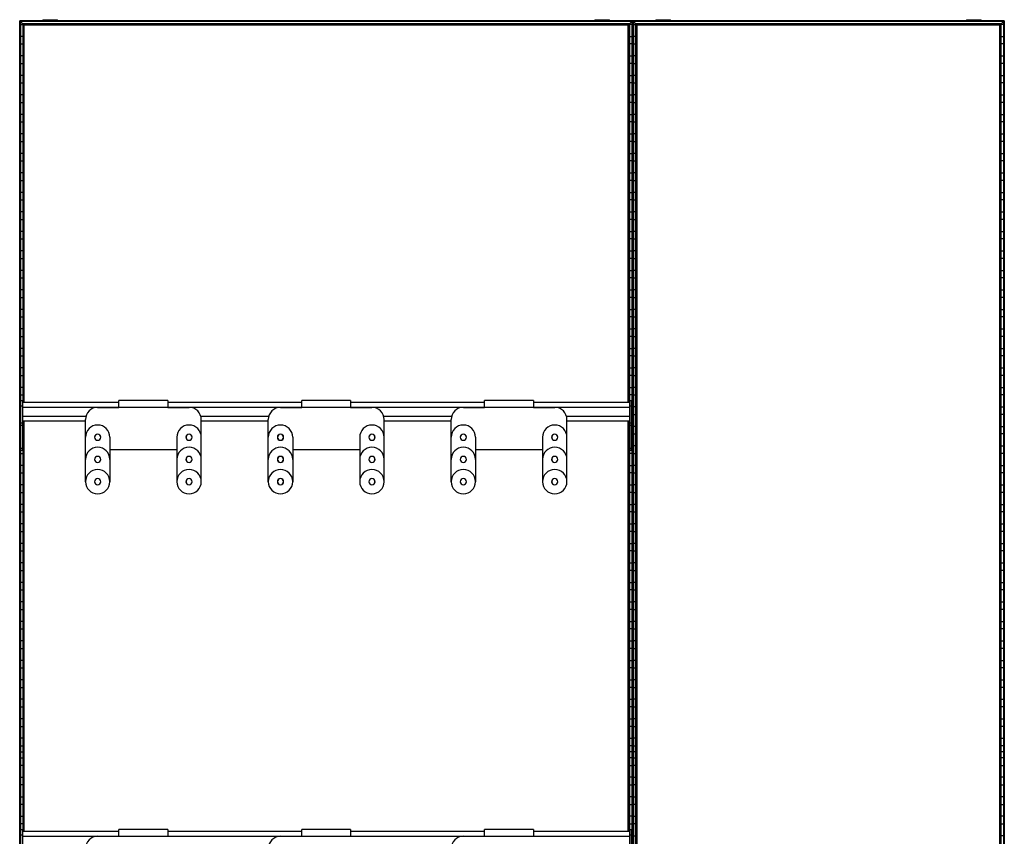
# Model space of a CAD drawing. Header units: millimetres. Extents: x -1745 to -130, y 494 to 2897.
# Tile 2 of 2: x -1745 to -130, y 1557 to 2897. Entities that reach past the tile are written whole.
import ezdxf

# ---------------------------------------------------------------- set-up
doc = ezdxf.new("R2010")
doc.units = ezdxf.units.MM

msp = doc.modelspace()

# ---------------------------------------------------------------- linework, layer by layer
at = {"color": 7, "linetype": 'Continuous', "lineweight": 25}
for p, q in [((-129.7, 2895.3), (-1745.2, 2895.3)), ((-1745.2, 495.3), (-1745.2, 2895.3)), ((-1744.8, 2895), (-1744.8, 495.7)), ((-1744, 2894.2), (-1744.8, 2895)), ((-739.8, 2895), (-1744.8, 2895)), ((-1744, 2894.2), (-1744, 496.5)), ((-740.6, 2894.2), (-1744, 2894.2)), ((-1743.7, 2893.8), (-1743.7, 496.8)), ((-1739.9, 2890.1), (-1743.7, 2893.8)), ((-741, 2893.8), (-1743.7, 2893.8)), ((-1707.3, 2896.9), (-1707.3, 2895.3)), ((-1707.3, 2896.9), (-1683.1, 2896.9)), ((-1695.2, 2895.3), (-1695.2, 2896.9)), ((-1683.1, 2895.3), (-1683.1, 2896.9)), ((-801.6, 2896.9), (-801.6, 2895.3)), ((-801.6, 2896.9), (-777.4, 2896.9)), ((-789.5, 2895.3), (-789.5, 2896.9)), ((-777.4, 2895.3), (-777.4, 2896.9)), ((-744.7, 2890.1), (-741, 2893.8)), ((-741, 2893.8), (-741, 496.8)), ((-740.6, 2894.2), (-739.8, 2895)), ((-740.6, 2894.2), (-740.6, 496.5)), ((-739.8, 495.7), (-739.8, 2895)), ((-739.5, 495.3), (-739.5, 2895.3)), ((-130.1, 2895), (-739.1, 2895)), ((-739.1, 2895), (-738.3, 2894.2)), ((-739.1, 495.7), (-739.1, 2895)), ((-130.9, 2894.2), (-738.3, 2894.2)), ((-738.3, 2894.2), (-738.3, 496.5)), ((-131.2, 2893.8), (-738, 2893.8)), ((-734.2, 2890.1), (-738, 2893.8)), ((-738, 2893.8), (-738, 496.8)), ((-701.6, 2896.9), (-701.6, 2895.3)), ((-701.6, 2896.9), (-677.4, 2896.9)), ((-689.5, 2895.3), (-689.5, 2896.9)), ((-677.4, 2895.3), (-677.4, 2896.9)), ((-191.8, 2896.9), (-191.8, 2895.3)), ((-191.8, 2896.9), (-167.6, 2896.9)), ((-179.7, 2895.3), (-179.7, 2896.9)), ((-167.6, 2895.3), (-167.6, 2896.9)), ((-135, 2890.1), (-131.2, 2893.8)), ((-131.2, 2893.8), (-131.2, 496.8)), ((-130.1, 2895), (-130.9, 2894.2)), ((-130.9, 2894.2), (-130.9, 496.5)), ((-130.1, 2895), (-130.1, 495.7)), ((-129.7, 495.3), (-129.7, 2895.3)), ((-1743.7, 2889.1), (-1739.9, 2889.1)), ((-1739.9, 2890.1), (-1739.9, 2268.5)), ((-744.7, 2890.1), (-1739.9, 2890.1)), ((-1738.8, 2888.9), (-1739.6, 2889.7)), ((-745.1, 2889.7), (-1739.6, 2889.7)), ((-1739.6, 2268.5), (-1739.6, 2889.7)), ((-745.9, 2888.9), (-1738.8, 2888.9)), ((-1738.8, 2888.9), (-1738.8, 2268.5)), ((-1738.4, 2268.5), (-1738.4, 2888.6)), ((-1737.7, 2887.9), (-1738.4, 2888.6)), ((-746.2, 2888.6), (-1738.4, 2888.6)), ((-1737.7, 2268.5), (-1737.7, 2887.9)), ((-746.9, 2887.9), (-1737.7, 2887.9)), ((-746.9, 2887.9), (-746.2, 2888.6)), ((-746.9, 2268.5), (-746.9, 2887.9)), ((-746.2, 2268.5), (-746.2, 2888.6)), ((-745.9, 2888.9), (-745.1, 2889.7)), ((-745.9, 2888.9), (-745.9, 2268.5)), ((-745.1, 2268.5), (-745.1, 2889.7)), ((-744.7, 2890.1), (-744.7, 2268.5)), ((-741, 2889.1), (-744.7, 2889.1)), ((-738, 2889.1), (-734.2, 2889.1)), ((-135, 2890.1), (-734.2, 2890.1)), ((-734.2, 500.6), (-734.2, 2890.1)), ((-135.3, 2889.7), (-733.9, 2889.7)), ((-733.1, 2888.9), (-733.9, 2889.7)), ((-733.9, 500.9), (-733.9, 2889.7)), ((-136.1, 2888.9), (-733.1, 2888.9)), ((-733.1, 501.7), (-733.1, 2888.9)), ((-136.5, 2888.6), (-732.7, 2888.6)), ((-732, 2887.9), (-732.7, 2888.6)), ((-732.7, 2888.6), (-732.7, 502.1)), ((-137.2, 2887.9), (-732, 2887.9)), ((-732, 502.8), (-732, 2887.9)), ((-137.2, 2887.9), (-136.5, 2888.6)), ((-137.2, 502.8), (-137.2, 2887.9)), ((-136.5, 2888.6), (-136.5, 502.1)), ((-135.3, 2889.7), (-136.1, 2888.9)), ((-136.1, 501.7), (-136.1, 2888.9)), ((-135.3, 500.9), (-135.3, 2889.7)), ((-135, 500.6), (-135, 2890.1)), ((-131.2, 2889.1), (-135, 2889.1)), ((-1739.9, 2869.5), (-1743.7, 2869.5)), ((-744.7, 2869.5), (-741, 2869.5)), ((-734.2, 2869.5), (-738, 2869.5)), ((-135, 2869.5), (-131.2, 2869.5)), ((-1743.7, 2857.1), (-1739.9, 2857.1)), ((-741, 2857.1), (-744.7, 2857.1)), ((-738, 2857.1), (-734.2, 2857.1)), ((-131.2, 2857.1), (-135, 2857.1)), ((-1739.9, 2837.5), (-1743.7, 2837.5)), ((-744.7, 2837.5), (-741, 2837.5)), ((-734.2, 2837.5), (-738, 2837.5)), ((-135, 2837.5), (-131.2, 2837.5)), ((-1743.7, 2825.1), (-1739.9, 2825.1)), ((-741, 2825.1), (-744.7, 2825.1)), ((-738, 2825.1), (-734.2, 2825.1)), ((-131.2, 2825.1), (-135, 2825.1)), ((-1739.9, 2805.5), (-1743.7, 2805.5)), ((-744.7, 2805.5), (-741, 2805.5)), ((-734.2, 2805.5), (-738, 2805.5)), ((-135, 2805.5), (-131.2, 2805.5)), ((-1743.7, 2793.1), (-1739.9, 2793.1)), ((-741, 2793.1), (-744.7, 2793.1)), ((-738, 2793.1), (-734.2, 2793.1)), ((-131.2, 2793.1), (-135, 2793.1)), ((-1739.9, 2773.5), (-1743.7, 2773.5)), ((-744.7, 2773.5), (-741, 2773.5)), ((-734.2, 2773.5), (-738, 2773.5)), ((-135, 2773.5), (-131.2, 2773.5)), ((-1743.7, 2761.1), (-1739.9, 2761.1)), ((-741, 2761.1), (-744.7, 2761.1)), ((-738, 2761.1), (-734.2, 2761.1)), ((-131.2, 2761.1), (-135, 2761.1)), ((-1739.9, 2741.5), (-1743.7, 2741.5)), ((-744.7, 2741.5), (-741, 2741.5)), ((-734.2, 2741.5), (-738, 2741.5)), ((-135, 2741.5), (-131.2, 2741.5)), ((-1743.7, 2729.1), (-1739.9, 2729.1)), ((-741, 2729.1), (-744.7, 2729.1)), ((-738, 2729.1), (-734.2, 2729.1)), ((-131.2, 2729.1), (-135, 2729.1)), ((-1739.9, 2709.5), (-1743.7, 2709.5)), ((-744.7, 2709.5), (-741, 2709.5)), ((-734.2, 2709.5), (-738, 2709.5)), ((-135, 2709.5), (-131.2, 2709.5)), ((-1743.7, 2697.1), (-1739.9, 2697.1)), ((-741, 2697.1), (-744.7, 2697.1)), ((-738, 2697.1), (-734.2, 2697.1)), ((-131.2, 2697.1), (-135, 2697.1)), ((-1739.9, 2677.5), (-1743.7, 2677.5)), ((-744.7, 2677.5), (-741, 2677.5)), ((-734.2, 2677.5), (-738, 2677.5)), ((-135, 2677.5), (-131.2, 2677.5)), ((-1743.7, 2665.1), (-1739.9, 2665.1)), ((-741, 2665.1), (-744.7, 2665.1)), ((-738, 2665.1), (-734.2, 2665.1)), ((-131.2, 2665.1), (-135, 2665.1)), ((-1739.9, 2645.5), (-1743.7, 2645.5)), ((-744.7, 2645.5), (-741, 2645.5)), ((-734.2, 2645.5), (-738, 2645.5)), ((-135, 2645.5), (-131.2, 2645.5)), ((-1743.7, 2633.1), (-1739.9, 2633.1)), ((-741, 2633.1), (-744.7, 2633.1)), ((-738, 2633.1), (-734.2, 2633.1)), ((-131.2, 2633.1), (-135, 2633.1)), ((-1739.9, 2613.5), (-1743.7, 2613.5)), ((-1743.7, 2601.1), (-1739.9, 2601.1)), ((-744.7, 2613.5), (-741, 2613.5)), ((-741, 2601.1), (-744.7, 2601.1)), ((-734.2, 2613.5), (-738, 2613.5)), ((-738, 2601.1), (-734.2, 2601.1)), ((-135, 2613.5), (-131.2, 2613.5)), ((-131.2, 2601.1), (-135, 2601.1)), ((-1739.9, 2581.5), (-1743.7, 2581.5)), ((-1743.7, 2569.1), (-1739.9, 2569.1)), ((-744.7, 2581.5), (-741, 2581.5)), ((-741, 2569.1), (-744.7, 2569.1)), ((-734.2, 2581.5), (-738, 2581.5)), ((-738, 2569.1), (-734.2, 2569.1)), ((-135, 2581.5), (-131.2, 2581.5)), ((-131.2, 2569.1), (-135, 2569.1)), ((-1739.9, 2549.5), (-1743.7, 2549.5)), ((-1743.7, 2537.1), (-1739.9, 2537.1)), ((-744.7, 2549.5), (-741, 2549.5)), ((-741, 2537.1), (-744.7, 2537.1)), ((-734.2, 2549.5), (-738, 2549.5)), ((-738, 2537.1), (-734.2, 2537.1)), ((-135, 2549.5), (-131.2, 2549.5)), ((-131.2, 2537.1), (-135, 2537.1)), ((-1739.9, 2517.5), (-1743.7, 2517.5)), ((-1743.7, 2505.1), (-1739.9, 2505.1)), ((-744.7, 2517.5), (-741, 2517.5)), ((-741, 2505.1), (-744.7, 2505.1)), ((-734.2, 2517.5), (-738, 2517.5)), ((-738, 2505.1), (-734.2, 2505.1)), ((-135, 2517.5), (-131.2, 2517.5)), ((-131.2, 2505.1), (-135, 2505.1)), ((-1739.9, 2485.5), (-1743.7, 2485.5)), ((-1743.7, 2473.1), (-1739.9, 2473.1)), ((-744.7, 2485.5), (-741, 2485.5)), ((-741, 2473.1), (-744.7, 2473.1)), ((-734.2, 2485.5), (-738, 2485.5)), ((-738, 2473.1), (-734.2, 2473.1)), ((-135, 2485.5), (-131.2, 2485.5)), ((-131.2, 2473.1), (-135, 2473.1)), ((-1739.9, 2453.5), (-1743.7, 2453.5)), ((-1743.7, 2441.1), (-1739.9, 2441.1)), ((-744.7, 2453.5), (-741, 2453.5)), ((-741, 2441.1), (-744.7, 2441.1)), ((-734.2, 2453.5), (-738, 2453.5)), ((-738, 2441.1), (-734.2, 2441.1)), ((-135, 2453.5), (-131.2, 2453.5)), ((-131.2, 2441.1), (-135, 2441.1)), ((-1739.9, 2421.5), (-1743.7, 2421.5)), ((-1743.7, 2409.1), (-1739.9, 2409.1)), ((-744.7, 2421.5), (-741, 2421.5)), ((-741, 2409.1), (-744.7, 2409.1)), ((-734.2, 2421.5), (-738, 2421.5)), ((-738, 2409.1), (-734.2, 2409.1)), ((-135, 2421.5), (-131.2, 2421.5)), ((-131.2, 2409.1), (-135, 2409.1)), ((-1739.9, 2389.5), (-1743.7, 2389.5)), ((-1743.7, 2377.1), (-1739.9, 2377.1)), ((-744.7, 2389.5), (-741, 2389.5)), ((-741, 2377.1), (-744.7, 2377.1)), ((-734.2, 2389.5), (-738, 2389.5)), ((-738, 2377.1), (-734.2, 2377.1)), ((-135, 2389.5), (-131.2, 2389.5)), ((-131.2, 2377.1), (-135, 2377.1)), ((-1739.9, 2357.5), (-1743.7, 2357.5)), ((-1743.7, 2345.1), (-1739.9, 2345.1)), ((-744.7, 2357.5), (-741, 2357.5)), ((-741, 2345.1), (-744.7, 2345.1)), ((-734.2, 2357.5), (-738, 2357.5)), ((-738, 2345.1), (-734.2, 2345.1)), ((-135, 2357.5), (-131.2, 2357.5)), ((-131.2, 2345.1), (-135, 2345.1)), ((-1739.9, 2325.5), (-1743.7, 2325.5)), ((-1743.7, 2313.1), (-1739.9, 2313.1)), ((-744.7, 2325.5), (-741, 2325.5)), ((-741, 2313.1), (-744.7, 2313.1)), ((-734.2, 2325.5), (-738, 2325.5)), ((-738, 2313.1), (-734.2, 2313.1)), ((-135, 2325.5), (-131.2, 2325.5)), ((-131.2, 2313.1), (-135, 2313.1)), ((-1739.9, 2293.5), (-1743.7, 2293.5)), ((-1743.7, 2281.1), (-1739.9, 2281.1)), ((-744.7, 2293.5), (-741, 2293.5)), ((-741, 2281.1), (-744.7, 2281.1)), ((-734.2, 2293.5), (-738, 2293.5)), ((-738, 2281.1), (-734.2, 2281.1)), ((-135, 2293.5), (-131.2, 2293.5)), ((-131.2, 2281.1), (-135, 2281.1)), ((-1740.3, 2271.5), (-1743.3, 2271.5)), ((-1743.3, 2190.1), (-1743.3, 2271.5)), ((-1740.3, 2262.5), (-1743.3, 2262.5)), ((-1740.3, 2190.1), (-1740.3, 2271.5)), ((-1582.3, 2268.5), (-1740.3, 2268.5)), ((-1502.3, 2271.7), (-1582.3, 2271.7)), ((-1582.3, 2260.7), (-1582.3, 2271.7)), ((-1502.3, 2271.7), (-1502.3, 2260.7)), ((-1282.3, 2268.5), (-1502.3, 2268.5)), ((-1202.3, 2271.7), (-1282.3, 2271.7)), ((-1282.3, 2260.7), (-1282.3, 2271.7)), ((-1202.3, 2271.7), (-1202.3, 2260.7)), ((-982.3, 2268.5), (-1202.3, 2268.5)), ((-902.3, 2271.7), (-982.3, 2271.7)), ((-982.3, 2260.7), (-982.3, 2271.7)), ((-902.3, 2271.7), (-902.3, 2260.7)), ((-744.3, 2268.5), (-902.3, 2268.5)), ((-744.3, 2190.1), (-744.3, 2271.5)), ((-741.3, 2271.5), (-744.3, 2271.5)), ((-741.3, 2262.5), (-744.3, 2262.5)), ((-741.3, 2190.1), (-741.3, 2271.5)), ((-1743.3, 2261.5), (-1743.7, 2261.5)), ((-1743.7, 2249.1), (-1743.3, 2249.1)), ((-1740.3, 2261), (-744.3, 2261)), ((-1740.3, 2246), (-1636.6, 2246)), ((-1617.3, 2260.7), (-1582.3, 2260.7)), ((-1502.3, 2260.7), (-1467.3, 2260.7)), ((-1448.1, 2246), (-1336.6, 2246)), ((-1317.3, 2260.7), (-1282.3, 2260.7)), ((-1202.3, 2260.7), (-1167.3, 2260.7)), ((-1148.1, 2246), (-1036.6, 2246)), ((-1017.3, 2260.7), (-982.3, 2260.7)), ((-902.3, 2260.7), (-867.3, 2260.7)), ((-848.1, 2246), (-744.3, 2246)), ((-741.3, 2261.5), (-741, 2261.5)), ((-741, 2249.1), (-741.3, 2249.1)), ((-734.2, 2261.5), (-738, 2261.5)), ((-738, 2249.1), (-734.2, 2249.1)), ((-135, 2261.5), (-131.2, 2261.5)), ((-131.2, 2249.1), (-135, 2249.1)), ((-1743.3, 2229.5), (-1743.7, 2229.5)), ((-1740.3, 2234.6), (-1743.3, 2234.6)), ((-1740.3, 2230.8), (-1743.3, 2230.8)), ((-1740.3, 2238.5), (-1637.3, 2238.5)), ((-1739.9, 2229.5), (-1740.3, 2229.5)), ((-1739.9, 2238.5), (-1739.9, 1564.5)), ((-1739.6, 1564.5), (-1739.6, 2238.5)), ((-1738.8, 2238.5), (-1738.8, 1564.5)), ((-1738.4, 1564.5), (-1738.4, 2238.5)), ((-1737.7, 1564.5), (-1737.7, 2238.5)), ((-1637.3, 2138.7), (-1637.3, 2240.7)), ((-1447.3, 2138.7), (-1447.3, 2240.7)), ((-1447.3, 2238.5), (-1337.3, 2238.5)), ((-1337.3, 2138.7), (-1337.3, 2240.7)), ((-1147.3, 2138.7), (-1147.3, 2240.7)), ((-1147.3, 2238.5), (-1037.3, 2238.5)), ((-1037.3, 2138.7), (-1037.3, 2240.7)), ((-847.3, 2138.7), (-847.3, 2240.7)), ((-847.3, 2238.5), (-744.3, 2238.5)), ((-746.9, 1564.5), (-746.9, 2238.5)), ((-746.2, 1564.5), (-746.2, 2238.5)), ((-745.9, 2238.5), (-745.9, 1564.5)), ((-745.1, 1564.5), (-745.1, 2238.5)), ((-744.7, 2238.5), (-744.7, 1564.5)), ((-744.7, 2229.5), (-744.3, 2229.5)), ((-741.3, 2234.6), (-744.3, 2234.6)), ((-741.3, 2230.8), (-744.3, 2230.8)), ((-741.3, 2229.5), (-741, 2229.5)), ((-734.2, 2229.5), (-738, 2229.5)), ((-135, 2229.5), (-131.2, 2229.5)), ((-1743.7, 2217.1), (-1743.3, 2217.1)), ((-1740.3, 2217.1), (-1739.9, 2217.1)), ((-744.3, 2217.1), (-744.7, 2217.1)), ((-741, 2217.1), (-741.3, 2217.1)), ((-738, 2217.1), (-734.2, 2217.1)), ((-131.2, 2217.1), (-135, 2217.1)), ((-1743.3, 2197.5), (-1743.7, 2197.5)), ((-1739.9, 2197.5), (-1740.3, 2197.5)), ((-1597.3, 2211.7), (-1597.3, 2138.7)), ((-1487.3, 2211.7), (-1487.3, 2138.7)), ((-1297.3, 2211.7), (-1297.3, 2138.7)), ((-1187.3, 2211.7), (-1187.3, 2138.7)), ((-997.3, 2211.7), (-997.3, 2138.7)), ((-887.3, 2211.7), (-887.3, 2138.7)), ((-744.7, 2197.5), (-744.3, 2197.5)), ((-741.3, 2197.5), (-741, 2197.5)), ((-734.2, 2197.5), (-738, 2197.5)), ((-135, 2197.5), (-131.2, 2197.5)), ((-1743.7, 2185.1), (-1739.9, 2185.1)), ((-1740.3, 2193), (-1743.3, 2193)), ((-1740.3, 2190.1), (-1743.3, 2190.1)), ((-1597.3, 2191.7), (-1487.3, 2191.7)), ((-1297.3, 2191.7), (-1187.3, 2191.7)), ((-997.3, 2191.7), (-887.3, 2191.7)), ((-741, 2185.1), (-744.7, 2185.1)), ((-741.3, 2193), (-744.3, 2193)), ((-741.3, 2190.1), (-744.3, 2190.1)), ((-738, 2185.1), (-734.2, 2185.1)), ((-131.2, 2185.1), (-135, 2185.1)), ((-1739.9, 2165.5), (-1743.7, 2165.5)), ((-744.7, 2165.5), (-741, 2165.5)), ((-734.2, 2165.5), (-738, 2165.5)), ((-135, 2165.5), (-131.2, 2165.5)), ((-1743.7, 2153.1), (-1739.9, 2153.1)), ((-741, 2153.1), (-744.7, 2153.1)), ((-738, 2153.1), (-734.2, 2153.1)), ((-131.2, 2153.1), (-135, 2153.1)), ((-1739.9, 2133.5), (-1743.7, 2133.5)), ((-744.7, 2133.5), (-741, 2133.5)), ((-734.2, 2133.5), (-738, 2133.5)), ((-135, 2133.5), (-131.2, 2133.5)), ((-1743.7, 2121.1), (-1739.9, 2121.1)), ((-741, 2121.1), (-744.7, 2121.1)), ((-738, 2121.1), (-734.2, 2121.1)), ((-131.2, 2121.1), (-135, 2121.1)), ((-1739.9, 2101.5), (-1743.7, 2101.5)), ((-744.7, 2101.5), (-741, 2101.5)), ((-734.2, 2101.5), (-738, 2101.5)), ((-135, 2101.5), (-131.2, 2101.5)), ((-1743.7, 2089.1), (-1739.9, 2089.1)), ((-741, 2089.1), (-744.7, 2089.1)), ((-738, 2089.1), (-734.2, 2089.1)), ((-131.2, 2089.1), (-135, 2089.1)), ((-1739.9, 2069.5), (-1743.7, 2069.5)), ((-744.7, 2069.5), (-741, 2069.5)), ((-734.2, 2069.5), (-738, 2069.5)), ((-135, 2069.5), (-131.2, 2069.5)), ((-1743.7, 2057.1), (-1739.9, 2057.1)), ((-741, 2057.1), (-744.7, 2057.1)), ((-738, 2057.1), (-734.2, 2057.1)), ((-131.2, 2057.1), (-135, 2057.1)), ((-1739.9, 2037.5), (-1743.7, 2037.5)), ((-744.7, 2037.5), (-741, 2037.5)), ((-734.2, 2037.5), (-738, 2037.5)), ((-135, 2037.5), (-131.2, 2037.5)), ((-1743.7, 2025.1), (-1739.9, 2025.1)), ((-741, 2025.1), (-744.7, 2025.1)), ((-738, 2025.1), (-734.2, 2025.1)), ((-131.2, 2025.1), (-135, 2025.1)), ((-1739.9, 2005.5), (-1743.7, 2005.5)), ((-744.7, 2005.5), (-741, 2005.5)), ((-734.2, 2005.5), (-738, 2005.5)), ((-135, 2005.5), (-131.2, 2005.5)), ((-1743.7, 1993.1), (-1739.9, 1993.1)), ((-741, 1993.1), (-744.7, 1993.1)), ((-738, 1993.1), (-734.2, 1993.1)), ((-131.2, 1993.1), (-135, 1993.1)), ((-1739.9, 1973.5), (-1743.7, 1973.5)), ((-744.7, 1973.5), (-741, 1973.5)), ((-734.2, 1973.5), (-738, 1973.5)), ((-135, 1973.5), (-131.2, 1973.5)), ((-1743.7, 1961.1), (-1739.9, 1961.1)), ((-741, 1961.1), (-744.7, 1961.1)), ((-738, 1961.1), (-734.2, 1961.1)), ((-131.2, 1961.1), (-135, 1961.1)), ((-1739.9, 1941.5), (-1743.7, 1941.5)), ((-744.7, 1941.5), (-741, 1941.5)), ((-734.2, 1941.5), (-738, 1941.5)), ((-135, 1941.5), (-131.2, 1941.5)), ((-1743.7, 1929.1), (-1739.9, 1929.1)), ((-741, 1929.1), (-744.7, 1929.1)), ((-738, 1929.1), (-734.2, 1929.1)), ((-131.2, 1929.1), (-135, 1929.1)), ((-1739.9, 1909.5), (-1743.7, 1909.5)), ((-744.7, 1909.5), (-741, 1909.5)), ((-734.2, 1909.5), (-738, 1909.5)), ((-135, 1909.5), (-131.2, 1909.5)), ((-1743.7, 1897.1), (-1739.9, 1897.1)), ((-741, 1897.1), (-744.7, 1897.1)), ((-738, 1897.1), (-734.2, 1897.1)), ((-131.2, 1897.1), (-135, 1897.1)), ((-1739.9, 1877.5), (-1743.7, 1877.5)), ((-744.7, 1877.5), (-741, 1877.5)), ((-734.2, 1877.5), (-738, 1877.5)), ((-135, 1877.5), (-131.2, 1877.5)), ((-1743.7, 1865.1), (-1739.9, 1865.1)), ((-741, 1865.1), (-744.7, 1865.1)), ((-738, 1865.1), (-734.2, 1865.1)), ((-131.2, 1865.1), (-135, 1865.1)), ((-1739.9, 1845.5), (-1743.7, 1845.5)), ((-744.7, 1845.5), (-741, 1845.5)), ((-734.2, 1845.5), (-738, 1845.5)), ((-135, 1845.5), (-131.2, 1845.5)), ((-1743.7, 1833.1), (-1739.9, 1833.1)), ((-741, 1833.1), (-744.7, 1833.1)), ((-738, 1833.1), (-734.2, 1833.1)), ((-131.2, 1833.1), (-135, 1833.1)), ((-1739.9, 1813.5), (-1743.7, 1813.5)), ((-744.7, 1813.5), (-741, 1813.5)), ((-734.2, 1813.5), (-738, 1813.5)), ((-135, 1813.5), (-131.2, 1813.5)), ((-1743.7, 1801.1), (-1739.9, 1801.1)), ((-741, 1801.1), (-744.7, 1801.1)), ((-738, 1801.1), (-734.2, 1801.1)), ((-131.2, 1801.1), (-135, 1801.1)), ((-1739.9, 1781.5), (-1743.7, 1781.5)), ((-744.7, 1781.5), (-741, 1781.5)), ((-734.2, 1781.5), (-738, 1781.5)), ((-135, 1781.5), (-131.2, 1781.5)), ((-1743.7, 1769.1), (-1739.9, 1769.1)), ((-741, 1769.1), (-744.7, 1769.1)), ((-738, 1769.1), (-734.2, 1769.1)), ((-131.2, 1769.1), (-135, 1769.1)), ((-1739.9, 1749.5), (-1743.7, 1749.5)), ((-744.7, 1749.5), (-741, 1749.5)), ((-734.2, 1749.5), (-738, 1749.5)), ((-135, 1749.5), (-131.2, 1749.5)), ((-1743.7, 1737.1), (-1739.9, 1737.1)), ((-741, 1737.1), (-744.7, 1737.1)), ((-738, 1737.1), (-734.2, 1737.1)), ((-131.2, 1737.1), (-135, 1737.1)), ((-1739.9, 1717.5), (-1743.7, 1717.5)), ((-744.7, 1717.5), (-741, 1717.5)), ((-734.2, 1717.5), (-738, 1717.5)), ((-135, 1717.5), (-131.2, 1717.5)), ((-1743.7, 1705.1), (-1739.9, 1705.1)), ((-741, 1705.1), (-744.7, 1705.1)), ((-738, 1705.1), (-734.2, 1705.1)), ((-131.2, 1705.1), (-135, 1705.1)), ((-1745.2, 1695.3), (-1737.7, 1695.3)), ((-1743.7, 1685.5), (-1739.9, 1685.5)), ((-732, 1695.3), (-746.9, 1695.3)), ((-741, 1685.5), (-744.7, 1685.5)), ((-738, 1685.5), (-734.2, 1685.5)), ((-129.7, 1695.3), (-137.2, 1695.3)), ((-131.2, 1685.5), (-135, 1685.5)), ((-1739.9, 1673.1), (-1743.7, 1673.1)), ((-744.7, 1673.1), (-741, 1673.1)), ((-734.2, 1673.1), (-738, 1673.1)), ((-135, 1673.1), (-131.2, 1673.1)), ((-1743.7, 1653.5), (-1739.9, 1653.5)), ((-741, 1653.5), (-744.7, 1653.5)), ((-738, 1653.5), (-734.2, 1653.5)), ((-131.2, 1653.5), (-135, 1653.5)), ((-1739.9, 1641.1), (-1743.7, 1641.1)), ((-744.7, 1641.1), (-741, 1641.1)), ((-734.2, 1641.1), (-738, 1641.1)), ((-135, 1641.1), (-131.2, 1641.1)), ((-1743.7, 1621.5), (-1739.9, 1621.5)), ((-741, 1621.5), (-744.7, 1621.5)), ((-738, 1621.5), (-734.2, 1621.5)), ((-131.2, 1621.5), (-135, 1621.5)), ((-1739.9, 1609.1), (-1743.7, 1609.1)), ((-744.7, 1609.1), (-741, 1609.1)), ((-734.2, 1609.1), (-738, 1609.1)), ((-135, 1609.1), (-131.2, 1609.1)), ((-1743.7, 1589.5), (-1739.9, 1589.5)), ((-741, 1589.5), (-744.7, 1589.5)), ((-738, 1589.5), (-734.2, 1589.5)), ((-131.2, 1589.5), (-135, 1589.5)), ((-1739.9, 1577.1), (-1743.7, 1577.1)), ((-1743.3, 1486.1), (-1743.3, 1567.5)), ((-1740.3, 1567.5), (-1743.3, 1567.5)), ((-1740.3, 1486.1), (-1740.3, 1567.5)), ((-1502.3, 1567.7), (-1582.3, 1567.7)), ((-1582.3, 1556.7), (-1582.3, 1567.7)), ((-1502.3, 1567.7), (-1502.3, 1556.7)), ((-1202.3, 1567.7), (-1282.3, 1567.7)), ((-1282.3, 1556.7), (-1282.3, 1567.7)), ((-1202.3, 1567.7), (-1202.3, 1556.7)), ((-902.3, 1567.7), (-982.3, 1567.7)), ((-982.3, 1556.7), (-982.3, 1567.7)), ((-902.3, 1567.7), (-902.3, 1556.7)), ((-744.7, 1577.1), (-741, 1577.1)), ((-744.3, 1486.1), (-744.3, 1567.5)), ((-741.3, 1567.5), (-744.3, 1567.5)), ((-741.3, 1486.1), (-741.3, 1567.5)), ((-734.2, 1577.1), (-738, 1577.1)), ((-135, 1577.1), (-131.2, 1577.1)), ((-1743.7, 1557.5), (-1743.3, 1557.5)), ((-1740.3, 1558.5), (-1743.3, 1558.5)), ((-1582.3, 1564.5), (-1740.3, 1564.5)), ((-1740.3, 1557), (-744.3, 1557)), ((-1617.3, 1556.7), (-1582.3, 1556.7)), ((-1282.3, 1564.5), (-1502.3, 1564.5)), ((-1502.3, 1556.7), (-1467.3, 1556.7)), ((-1317.3, 1556.7), (-1282.3, 1556.7)), ((-982.3, 1564.5), (-1202.3, 1564.5)), ((-1202.3, 1556.7), (-1167.3, 1556.7)), ((-1017.3, 1556.7), (-982.3, 1556.7)), ((-744.3, 1564.5), (-902.3, 1564.5)), ((-902.3, 1556.7), (-867.3, 1556.7)), ((-741.3, 1558.5), (-744.3, 1558.5)), ((-741, 1557.5), (-741.3, 1557.5)), ((-738, 1557.5), (-734.2, 1557.5)), ((-131.2, 1557.5), (-135, 1557.5))]:
    msp.add_line(p, q, dxfattribs=at)
for centre, radius, start, end in [((-1617.3, 2240.7), 20, 90, 180), ((-1467.3, 2240.7), 20, 360, 90), ((-1317.3, 2240.7), 20, 90, 180), ((-1167.3, 2240.7), 20, 0, 90), ((-1017.3, 2240.7), 20, 90, 180), ((-867.3, 2240.7), 20, 360, 90), ((-1617.3, 2211.7), 20, 0, 180), ((-1467.3, 2211.7), 20, 0, 180), ((-1317.3, 2211.7), 20, 0, 180), ((-1167.3, 2211.7), 20, 0, 180), ((-1017.3, 2211.7), 20, 0, 180), ((-867.3, 2211.7), 20, 0, 180), ((-1617.3, 2211.7), 5.1, 0, 180), ((-1617.3, 2211.7), 5.05, 360, 180), ((-1617.3, 2211.7), 5, 360, 180), ((-1467.3, 2211.7), 5.1, 360, 180), ((-1467.3, 2211.7), 5.05, 360, 180), ((-1467.3, 2211.7), 5, 360, 180), ((-1317.3, 2211.7), 5.1, 0, 180), ((-1317.3, 2211.7), 5.05, 360, 180), ((-1317.3, 2211.7), 5, 360, 180), ((-1167.3, 2211.7), 5.1, 360, 180), ((-1167.3, 2211.7), 5.05, 0, 180), ((-1167.3, 2211.7), 5, 360, 180), ((-1017.3, 2211.7), 5.1, 360, 180), ((-1017.3, 2211.7), 5.05, 360, 180), ((-1017.3, 2211.7), 5, 360, 180), ((-867.3, 2211.7), 5.1, 0, 180), ((-867.3, 2211.7), 5.05, 0, 180), ((-867.3, 2211.7), 5, 360, 180), ((-1617.3, 2211.7), 5.1, 180, 0), ((-1617.3, 2211.7), 5.05, 180, 0), ((-1617.3, 2211.7), 5, 180, 0), ((-1467.3, 2211.7), 5.1, 180, 360), ((-1467.3, 2211.7), 5.05, 180, 0), ((-1467.3, 2211.7), 5, 180, 0), ((-1317.3, 2211.7), 5.1, 180, 360), ((-1317.3, 2211.7), 5.05, 180, 360), ((-1317.3, 2211.7), 5, 180, 0), ((-1167.3, 2211.7), 5.1, 180, 360), ((-1167.3, 2211.7), 5.05, 180, 0), ((-1167.3, 2211.7), 5, 180, 0), ((-1017.3, 2211.7), 5.1, 180, 360), ((-1017.3, 2211.7), 5.05, 180, 0), ((-1017.3, 2211.7), 5, 180, 0), ((-867.3, 2211.7), 5.1, 180, 360), ((-867.3, 2211.7), 5.05, 180, 0), ((-867.3, 2211.7), 5, 180, 0), ((-1617.3, 2175.2), 20, 0, 180), ((-1467.3, 2175.2), 20, 0, 180), ((-1317.3, 2175.2), 20, 0, 180), ((-1167.3, 2175.2), 20, 0, 180), ((-1017.3, 2175.2), 20, 0, 180), ((-867.3, 2175.2), 20, 0, 180), ((-1617.3, 2175.2), 5.1, 0, 180), ((-1617.3, 2175.2), 5.1, 180, 0), ((-1617.3, 2175.2), 5, 360, 180), ((-1617.3, 2175.2), 5, 180, 0), ((-1467.3, 2175.2), 5.1, 360, 180), ((-1467.3, 2175.2), 5.1, 180, 360), ((-1467.3, 2175.2), 5, 0, 180), ((-1467.3, 2175.2), 5, 180, 0), ((-1317.3, 2175.2), 5.1, 0, 180), ((-1317.3, 2175.2), 5.1, 180, 0), ((-1317.3, 2175.2), 5, 360, 180), ((-1317.3, 2175.2), 5, 180, 0), ((-1167.3, 2175.2), 5.1, 360, 180), ((-1167.3, 2175.2), 5.1, 180, 360), ((-1167.3, 2175.2), 5, 0, 180), ((-1167.3, 2175.2), 5, 180, 0), ((-1017.3, 2175.2), 5.1, 360, 180), ((-1017.3, 2175.2), 5.1, 180, 0), ((-1017.3, 2175.2), 5, 0, 180), ((-1017.3, 2175.2), 5, 180, 0), ((-867.3, 2175.2), 5.1, 360, 180), ((-867.3, 2175.2), 5.1, 180, 0), ((-867.3, 2175.2), 5, 0, 180), ((-867.3, 2175.2), 5, 180, 0), ((-1617.3, 2138.7), 20, 0, 180), ((-1467.3, 2138.7), 20, 0, 180), ((-1317.3, 2138.7), 20, 0, 180), ((-1167.3, 2138.7), 20, 0, 180), ((-1017.3, 2138.7), 20, 0, 180), ((-867.3, 2138.7), 20, 0, 180), ((-1617.3, 2138.7), 20, 180, 0), ((-1617.3, 2138.7), 5.1, 0, 180), ((-1617.3, 2138.7), 5.1, 180, 0), ((-1617.3, 2138.7), 5, 360, 180), ((-1617.3, 2138.7), 5, 180, 360), ((-1467.3, 2138.7), 20, 180, 0), ((-1467.3, 2138.7), 5.1, 360, 180), ((-1467.3, 2138.7), 5.1, 180, 360), ((-1467.3, 2138.7), 5, 360, 180), ((-1467.3, 2138.7), 5, 180, 0), ((-1317.3, 2138.7), 20, 180, 0), ((-1317.3, 2138.7), 5.1, 0, 180), ((-1317.3, 2138.7), 5.1, 180, 360), ((-1317.3, 2138.7), 5, 360, 180), ((-1317.3, 2138.7), 5, 180, 360), ((-1167.3, 2138.7), 20, 180, 0), ((-1167.3, 2138.7), 5.1, 360, 180), ((-1167.3, 2138.7), 5.1, 180, 360), ((-1167.3, 2138.7), 5, 360, 180), ((-1167.3, 2138.7), 5, 180, 0), ((-1017.3, 2138.7), 20, 180, 0), ((-1017.3, 2138.7), 5.1, 360, 180), ((-1017.3, 2138.7), 5.1, 180, 360), ((-1017.3, 2138.7), 5, 360, 180), ((-1017.3, 2138.7), 5, 180, 0), ((-867.3, 2138.7), 20, 180, 0), ((-867.3, 2138.7), 5.1, 0, 180), ((-867.3, 2138.7), 5.1, 180, 360), ((-867.3, 2138.7), 5, 360, 180), ((-867.3, 2138.7), 5, 180, 360), ((-1617.3, 1536.7), 20, 90, 180), ((-1317.3, 1536.7), 20, 90, 180), ((-1017.3, 1536.7), 20, 90, 180)]:
    msp.add_arc(centre, radius, start, end, dxfattribs=at)
for points, knots in [([(-1744.8, 2895), (-1744.9, 2895), (-1745, 2895.1), (-1745.1, 2895.2), (-1745.2, 2895.3), (-1745.2, 2895.3), (-1745.2, 2895.3), (-1745.2, 2895.3)], [0, 0, 0, 0, 0.31012, 0.616121, 0.758896, 0.886022, 1, 1, 1, 1]), ([(-1744.8, 2895), (-1744.9, 2895), (-1745, 2895.1), (-1745.1, 2895.2), (-1745.2, 2895.3), (-1745.2, 2895.3), (-1745.2, 2895.3), (-1745.2, 2895.3)], [0, 0, 0, 0, 0.31012, 0.616121, 0.758896, 0.886022, 1, 1, 1, 1]), ([(-1743.7, 2893.8), (-1743.7, 2893.8), (-1743.7, 2893.8), (-1743.8, 2893.9), (-1743.8, 2894), (-1743.9, 2894.1), (-1744, 2894.1), (-1744, 2894.2)], [0, 0, 0, 0, 0.1467542, 0.3161257, 0.5102478, 0.7577933, 1, 1, 1, 1]), ([(-1743.7, 2893.8), (-1743.7, 2893.8), (-1743.7, 2893.8), (-1743.8, 2893.9), (-1743.8, 2894), (-1743.9, 2894.1), (-1744, 2894.1), (-1744, 2894.2)], [0, 0, 0, 0, 0.146754, 0.316126, 0.510248, 0.757793, 1, 1, 1, 1]), ([(-741, 2893.8), (-741, 2893.8), (-740.9, 2893.8), (-740.9, 2893.9), (-740.8, 2894), (-740.7, 2894.1), (-740.6, 2894.1), (-740.6, 2894.2)], [0, 0, 0, 0, 0.146754, 0.316126, 0.510248, 0.757793, 1, 1, 1, 1]), ([(-741, 2893.8), (-741, 2893.8), (-740.9, 2893.8), (-740.9, 2893.9), (-740.8, 2894), (-740.7, 2894.1), (-740.6, 2894.1), (-740.6, 2894.2)], [0, 0, 0, 0, 0.1467542, 0.3161257, 0.5102478, 0.7577933, 1, 1, 1, 1]), ([(-739.8, 2895), (-739.8, 2895), (-739.7, 2895.1), (-739.6, 2895.2), (-739.5, 2895.3), (-739.5, 2895.3), (-739.5, 2895.3), (-739.5, 2895.3)], [0, 0, 0, 0, 0.31012, 0.616121, 0.758896, 0.886022, 1, 1, 1, 1]), ([(-739.8, 2895), (-739.8, 2895), (-739.7, 2895.1), (-739.6, 2895.2), (-739.5, 2895.3), (-739.5, 2895.3), (-739.5, 2895.3), (-739.5, 2895.3)], [0, 0, 0, 0, 0.31012, 0.616121, 0.758896, 0.886022, 1, 1, 1, 1]), ([(-739.1, 2895), (-739.2, 2895), (-739.3, 2895.1), (-739.4, 2895.2), (-739.4, 2895.3), (-739.5, 2895.3), (-739.5, 2895.3), (-739.5, 2895.3)], [0, 0, 0, 0, 0.31012, 0.616121, 0.758896, 0.886022, 1, 1, 1, 1]), ([(-739.1, 2895), (-739.2, 2895), (-739.3, 2895.1), (-739.4, 2895.2), (-739.4, 2895.3), (-739.5, 2895.3), (-739.5, 2895.3), (-739.5, 2895.3)], [0, 0, 0, 0, 0.31012, 0.616121, 0.758896, 0.886022, 1, 1, 1, 1]), ([(-738, 2893.8), (-738, 2893.8), (-738, 2893.8), (-738, 2893.9), (-738.1, 2894), (-738.2, 2894.1), (-738.3, 2894.1), (-738.3, 2894.2)], [0, 0, 0, 0, 0.146754, 0.316126, 0.510248, 0.757793, 1, 1, 1, 1]), ([(-738, 2893.8), (-738, 2893.8), (-738, 2893.8), (-738, 2893.9), (-738.1, 2894), (-738.2, 2894.1), (-738.3, 2894.1), (-738.3, 2894.2)], [0, 0, 0, 0, 0.146754, 0.316126, 0.510248, 0.757793, 1, 1, 1, 1]), ([(-131.2, 2893.8), (-131.2, 2893.8), (-131.2, 2893.8), (-131.2, 2893.9), (-131.1, 2894), (-131, 2894.1), (-130.9, 2894.1), (-130.9, 2894.2)], [0, 0, 0, 0, 0.146754, 0.316126, 0.510248, 0.757793, 1, 1, 1, 1]), ([(-131.2, 2893.8), (-131.2, 2893.8), (-131.2, 2893.8), (-131.2, 2893.9), (-131.1, 2894), (-131, 2894.1), (-130.9, 2894.1), (-130.9, 2894.2)], [0, 0, 0, 0, 0.146754, 0.316126, 0.510248, 0.757793, 1, 1, 1, 1]), ([(-130.1, 2895), (-130, 2895), (-129.9, 2895.1), (-129.8, 2895.2), (-129.7, 2895.3), (-129.7, 2895.3), (-129.7, 2895.3), (-129.7, 2895.3)], [0, 0, 0, 0, 0.31012, 0.616121, 0.758896, 0.886022, 1, 1, 1, 1]), ([(-130.1, 2895), (-130, 2895), (-129.9, 2895.1), (-129.8, 2895.2), (-129.7, 2895.3), (-129.7, 2895.3), (-129.7, 2895.3), (-129.7, 2895.3)], [0, 0, 0, 0, 0.31012, 0.616121, 0.758896, 0.886022, 1, 1, 1, 1]), ([(-1739.6, 2889.7), (-1739.6, 2889.8), (-1739.7, 2889.9), (-1739.9, 2890), (-1739.9, 2890), (-1739.9, 2890.1), (-1739.9, 2890.1), (-1739.9, 2890.1)], [0, 0, 0, 0, 0.31012, 0.616121, 0.758896, 0.886022, 1, 1, 1, 1]), ([(-1739.6, 2889.7), (-1739.6, 2889.8), (-1739.7, 2889.9), (-1739.9, 2890), (-1739.9, 2890), (-1739.9, 2890.1), (-1739.9, 2890.1), (-1739.9, 2890.1)], [0, 0, 0, 0, 0.31012, 0.616121, 0.758896, 0.886022, 1, 1, 1, 1]), ([(-1738.4, 2888.6), (-1738.4, 2888.6), (-1738.5, 2888.6), (-1738.5, 2888.6), (-1738.6, 2888.7), (-1738.7, 2888.8), (-1738.8, 2888.9), (-1738.8, 2888.9)], [0, 0, 0, 0, 0.1467542, 0.3161257, 0.5102478, 0.7577933, 1, 1, 1, 1]), ([(-1738.4, 2888.6), (-1738.4, 2888.6), (-1738.5, 2888.6), (-1738.5, 2888.6), (-1738.6, 2888.7), (-1738.7, 2888.8), (-1738.8, 2888.9), (-1738.8, 2888.9)], [0, 0, 0, 0, 0.1467542, 0.3161257, 0.5102478, 0.7577933, 1, 1, 1, 1]), ([(-746.2, 2888.6), (-746.2, 2888.6), (-746.2, 2888.6), (-746.2, 2888.6), (-746.1, 2888.7), (-746, 2888.8), (-745.9, 2888.9), (-745.9, 2888.9)], [0, 0, 0, 0, 0.1467542, 0.3161257, 0.5102478, 0.7577933, 1, 1, 1, 1]), ([(-746.2, 2888.6), (-746.2, 2888.6), (-746.2, 2888.6), (-746.2, 2888.6), (-746.1, 2888.7), (-746, 2888.8), (-745.9, 2888.9), (-745.9, 2888.9)], [0, 0, 0, 0, 0.146754, 0.316126, 0.510248, 0.757793, 1, 1, 1, 1]), ([(-745.1, 2889.7), (-745, 2889.8), (-744.9, 2889.9), (-744.8, 2890), (-744.7, 2890), (-744.7, 2890.1), (-744.7, 2890.1), (-744.7, 2890.1)], [0, 0, 0, 0, 0.31012, 0.616121, 0.758896, 0.886022, 1, 1, 1, 1]), ([(-745.1, 2889.7), (-745, 2889.8), (-744.9, 2889.9), (-744.8, 2890), (-744.7, 2890), (-744.7, 2890.1), (-744.7, 2890.1), (-744.7, 2890.1)], [0, 0, 0, 0, 0.31012, 0.616121, 0.758896, 0.886022, 1, 1, 1, 1]), ([(-733.9, 2889.7), (-733.9, 2889.8), (-734, 2889.9), (-734.1, 2890), (-734.2, 2890), (-734.2, 2890.1), (-734.2, 2890.1), (-734.2, 2890.1)], [0, 0, 0, 0, 0.31012, 0.616121, 0.758896, 0.886022, 1, 1, 1, 1]), ([(-733.9, 2889.7), (-733.9, 2889.8), (-734, 2889.9), (-734.1, 2890), (-734.2, 2890), (-734.2, 2890.1), (-734.2, 2890.1), (-734.2, 2890.1)], [0, 0, 0, 0, 0.31012, 0.616121, 0.758896, 0.886022, 1, 1, 1, 1]), ([(-732.7, 2888.6), (-732.7, 2888.6), (-732.7, 2888.6), (-732.8, 2888.6), (-732.8, 2888.7), (-732.9, 2888.8), (-733, 2888.9), (-733.1, 2888.9)], [0, 0, 0, 0, 0.146754, 0.316126, 0.510248, 0.757793, 1, 1, 1, 1]), ([(-732.7, 2888.6), (-732.7, 2888.6), (-732.7, 2888.6), (-732.8, 2888.6), (-732.8, 2888.7), (-732.9, 2888.8), (-733, 2888.9), (-733.1, 2888.9)], [0, 0, 0, 0, 0.146754, 0.316126, 0.510248, 0.757793, 1, 1, 1, 1]), ([(-136.5, 2888.6), (-136.5, 2888.6), (-136.4, 2888.6), (-136.4, 2888.6), (-136.3, 2888.7), (-136.2, 2888.8), (-136.1, 2888.9), (-136.1, 2888.9)], [0, 0, 0, 0, 0.146754, 0.316126, 0.510248, 0.757793, 1, 1, 1, 1]), ([(-136.5, 2888.6), (-136.5, 2888.6), (-136.4, 2888.6), (-136.4, 2888.6), (-136.3, 2888.7), (-136.2, 2888.8), (-136.1, 2888.9), (-136.1, 2888.9)], [0, 0, 0, 0, 0.1467542, 0.3161257, 0.5102478, 0.7577933, 1, 1, 1, 1]), ([(-135.3, 2889.7), (-135.3, 2889.8), (-135.2, 2889.9), (-135.1, 2890), (-135, 2890), (-135, 2890.1), (-135, 2890.1), (-135, 2890.1)], [0, 0, 0, 0, 0.31012, 0.616121, 0.758896, 0.886022, 1, 1, 1, 1]), ([(-135.3, 2889.7), (-135.3, 2889.8), (-135.2, 2889.9), (-135.1, 2890), (-135, 2890), (-135, 2890.1), (-135, 2890.1), (-135, 2890.1)], [0, 0, 0, 0, 0.31012, 0.616121, 0.758896, 0.886022, 1, 1, 1, 1])]:
    msp.add_open_spline(points, degree=3, knots=knots, dxfattribs=at)

doc.saveas('drawing.dxf')
